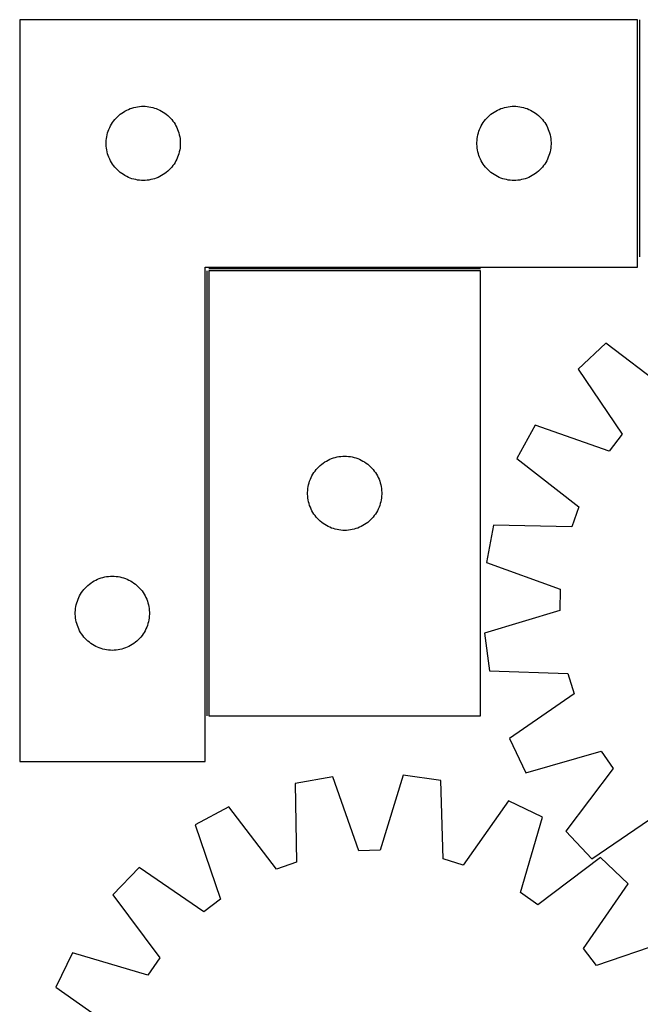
# Model space of a CAD drawing. Header units: millimetres. Extents: x 7 to 1493, y 7 to 2993.
# Tile 7 of 14: x 7 to 258, y 2581 to 2979. Entities that reach past the tile are written whole.
import ezdxf

# ---------------------------------------------------------------- set-up
doc = ezdxf.new("R2010")
doc.units = ezdxf.units.MM
doc.layers.add('COMMON', color=5, linetype='CONTINUOUS', true_color=0x0000ff)
doc.layers.add('CUT', color=7, linetype='CONTINUOUS', true_color=0x000000)

msp = doc.modelspace()

# ---------------------------------------------------------------- linework, layer by layer
at = {"layer": 'COMMON'}
for p, q in [((257.516195, 2979.397976), (257.516195, 2883.487584)), ((193.266196, 2878.647976), (83.266196, 2878.647976)), ((82.516195, 2877.897975), (82.516195, 2697.897975))]:
    msp.add_line(p, q, dxfattribs=at)
at = {"layer": 'CUT'}
for p, q in [((6.766195, 2979.397976), (6.766195, 2679.397976)), ((256.766195, 2979.397976), (6.766195, 2979.397976)), ((256.766195, 2879.397976), (256.766195, 2979.397976)), ((48.715752, 2942.05461), (49.377974, 2942.452255)), ((49.377974, 2942.452255), (50.059788, 2942.815283)), ((50.059788, 2942.815283), (50.759387, 2943.14273)), ((50.759387, 2943.14273), (51.474914, 2943.433729)), ((51.474914, 2943.433729), (52.204473, 2943.687507)), ((52.204473, 2943.687507), (52.946128, 2943.903392)), ((52.946128, 2943.903392), (53.697914, 2944.080812)), ((53.697914, 2944.080812), (54.457836, 2944.219295)), ((54.457836, 2944.219295), (55.22388, 2944.318474)), ((55.22388, 2944.318474), (55.994014, 2944.378088)), ((55.994014, 2944.378088), (56.766195, 2944.397976)), ((56.766195, 2944.397976), (57.538376, 2944.378088)), ((57.538376, 2944.378088), (58.30851, 2944.318474)), ((58.30851, 2944.318474), (59.074554, 2944.219295)), ((59.074554, 2944.219295), (59.834476, 2944.080812)), ((59.834476, 2944.080812), (60.586262, 2943.903392)), ((60.586262, 2943.903392), (61.327918, 2943.687507)), ((61.327918, 2943.687507), (62.057476, 2943.433729)), ((62.057476, 2943.433729), (62.773004, 2943.14273)), ((62.773004, 2943.14273), (63.472602, 2942.815283)), ((63.472602, 2942.815283), (64.154416, 2942.452255)), ((64.154416, 2942.452255), (64.816638, 2942.05461)), ((198.715752, 2942.05461), (199.377974, 2942.452255)), ((199.377974, 2942.452255), (200.059788, 2942.815283)), ((200.059788, 2942.815283), (200.759387, 2943.14273)), ((200.759387, 2943.14273), (201.474914, 2943.433729)), ((201.474914, 2943.433729), (202.204473, 2943.687507)), ((202.204473, 2943.687507), (202.946128, 2943.903392)), ((202.946128, 2943.903392), (203.697914, 2944.080812)), ((203.697914, 2944.080812), (204.457836, 2944.219295)), ((204.457836, 2944.219295), (205.22388, 2944.318474)), ((205.22388, 2944.318474), (205.994014, 2944.378088)), ((205.994014, 2944.378088), (206.766195, 2944.397976)), ((206.766195, 2944.397976), (207.538376, 2944.378088)), ((207.538376, 2944.378088), (208.30851, 2944.318474)), ((208.30851, 2944.318474), (209.074554, 2944.219295)), ((209.074554, 2944.219295), (209.834476, 2944.080812)), ((209.834476, 2944.080812), (210.586262, 2943.903392)), ((210.586262, 2943.903392), (211.327918, 2943.687507)), ((211.327918, 2943.687507), (212.057476, 2943.433729)), ((212.057476, 2943.433729), (212.773004, 2943.14273)), ((212.773004, 2943.14273), (213.472602, 2942.815283)), ((213.472602, 2942.815283), (214.154416, 2942.452255)), ((214.154416, 2942.452255), (214.816638, 2942.05461)), ((44.32104, 2937.771632), (44.768606, 2938.401191)), ((44.768606, 2938.401191), (45.247988, 2939.006874)), ((45.247988, 2939.006874), (45.757915, 2939.587076)), ((45.757915, 2939.587076), (46.297033, 2940.140259)), ((46.297033, 2940.140259), (46.863913, 2940.664955)), ((46.863913, 2940.664955), (47.457053, 2941.159773)), ((47.457053, 2941.159773), (48.074879, 2941.623401)), ((48.074879, 2941.623401), (48.715752, 2942.05461)), ((64.816638, 2942.05461), (65.457512, 2941.623401)), ((65.457512, 2941.623401), (66.075337, 2941.159773)), ((66.075337, 2941.159773), (66.668477, 2940.664955)), ((66.668477, 2940.664955), (67.235357, 2940.140259)), ((67.235357, 2940.140259), (67.774476, 2939.587076)), ((67.774476, 2939.587076), (68.284402, 2939.006874)), ((68.284402, 2939.006874), (68.763784, 2938.401191)), ((68.763784, 2938.401191), (69.21135, 2937.771632)), ((194.32104, 2937.771632), (194.768606, 2938.401191)), ((194.768606, 2938.401191), (195.247988, 2939.006874)), ((195.247988, 2939.006874), (195.757915, 2939.587076)), ((195.757915, 2939.587076), (196.297033, 2940.140259)), ((196.297033, 2940.140259), (196.863913, 2940.664955)), ((196.863913, 2940.664955), (197.457053, 2941.159773)), ((197.457053, 2941.159773), (198.074879, 2941.623401)), ((198.074879, 2941.623401), (198.715752, 2942.05461)), ((214.816638, 2942.05461), (215.457512, 2941.623401)), ((215.457512, 2941.623401), (216.075337, 2941.159773)), ((216.075337, 2941.159773), (216.668477, 2940.664955)), ((216.668477, 2940.664955), (217.235357, 2940.140259)), ((217.235357, 2940.140259), (217.774476, 2939.587076)), ((217.774476, 2939.587076), (218.284402, 2939.006874)), ((218.284402, 2939.006874), (218.763784, 2938.401191)), ((218.763784, 2938.401191), (219.21135, 2937.771632)), ((42.363947, 2933.590261), (42.598857, 2934.326112)), ((42.598857, 2934.326112), (42.871336, 2935.048895)), ((42.871336, 2935.048895), (43.180661, 2935.756692)), ((43.180661, 2935.756692), (43.526013, 2936.447627)), ((43.526013, 2936.447627), (43.906476, 2937.119868)), ((43.906476, 2937.119868), (44.32104, 2937.771632)), ((69.21135, 2937.771632), (69.625915, 2937.119868)), ((69.625915, 2937.119868), (70.006377, 2936.447627)), ((70.006377, 2936.447627), (70.351729, 2935.756692)), ((70.351729, 2935.756692), (70.661055, 2935.048895)), ((70.661055, 2935.048895), (70.933534, 2934.326112)), ((70.933534, 2934.326112), (71.168443, 2933.590261)), ((192.363947, 2933.590261), (192.598857, 2934.326112)), ((192.598857, 2934.326112), (192.871336, 2935.048895)), ((192.871336, 2935.048895), (193.180661, 2935.756692)), ((193.180661, 2935.756692), (193.526013, 2936.447627)), ((193.526013, 2936.447627), (193.906476, 2937.119868)), ((193.906476, 2937.119868), (194.32104, 2937.771632)), ((219.21135, 2937.771632), (219.625915, 2937.119868)), ((219.625915, 2937.119868), (220.006377, 2936.447627)), ((220.006377, 2936.447627), (220.351729, 2935.756692)), ((220.351729, 2935.756692), (220.661055, 2935.048895)), ((220.661055, 2935.048895), (220.933534, 2934.326112)), ((220.933534, 2934.326112), (221.168443, 2933.590261)), ((41.771168, 2929.784195), (41.810932, 2930.555608)), ((41.810932, 2930.555608), (41.890355, 2931.323952)), ((41.890355, 2931.323952), (42.009226, 2932.087188)), ((42.009226, 2932.087188), (42.16723, 2932.843292)), ((42.16723, 2932.843292), (42.363947, 2933.590261)), ((71.168443, 2933.590261), (71.365161, 2932.843292)), ((71.365161, 2932.843292), (71.523164, 2932.087188)), ((71.523164, 2932.087188), (71.642035, 2931.323952)), ((71.642035, 2931.323952), (71.721458, 2930.555608)), ((71.721458, 2930.555608), (71.761222, 2929.784195)), ((191.771168, 2929.784195), (191.810932, 2930.555608)), ((191.810932, 2930.555608), (191.890355, 2931.323952)), ((191.890355, 2931.323952), (192.009226, 2932.087188)), ((192.009226, 2932.087188), (192.16723, 2932.843292)), ((192.16723, 2932.843292), (192.363947, 2933.590261)), ((221.168443, 2933.590261), (221.365161, 2932.843292)), ((221.365161, 2932.843292), (221.523164, 2932.087188)), ((221.523164, 2932.087188), (221.642035, 2931.323952)), ((221.642035, 2931.323952), (221.721458, 2930.555608)), ((221.721458, 2930.555608), (221.761222, 2929.784195)), ((41.771168, 2929.011758), (41.771168, 2929.784195)), ((41.810932, 2928.240344), (41.771168, 2929.011758)), ((41.890355, 2927.472001), (41.810932, 2928.240344)), ((42.009226, 2926.708765), (41.890355, 2927.472001)), ((42.16723, 2925.95266), (42.009226, 2926.708765)), ((71.523164, 2926.708765), (71.365161, 2925.95266)), ((71.642035, 2927.472001), (71.523164, 2926.708765)), ((71.721458, 2928.240344), (71.642035, 2927.472001)), ((71.761222, 2929.011758), (71.721458, 2928.240344)), ((71.761222, 2929.784195), (71.761222, 2929.011758)), ((191.771168, 2929.011758), (191.771168, 2929.784195)), ((191.810932, 2928.240344), (191.771168, 2929.011758)), ((191.890355, 2927.472001), (191.810932, 2928.240344)), ((192.009226, 2926.708765), (191.890355, 2927.472001)), ((192.16723, 2925.95266), (192.009226, 2926.708765)), ((221.523164, 2926.708765), (221.365161, 2925.95266)), ((221.642035, 2927.472001), (221.523164, 2926.708765)), ((221.721458, 2928.240344), (221.642035, 2927.472001)), ((221.761222, 2929.011758), (221.721458, 2928.240344)), ((221.761222, 2929.784195), (221.761222, 2929.011758)), ((42.363947, 2925.205692), (42.16723, 2925.95266)), ((42.598857, 2924.469841), (42.363947, 2925.205692)), ((42.871336, 2923.747058), (42.598857, 2924.469841)), ((43.180661, 2923.03926), (42.871336, 2923.747058)), ((43.526013, 2922.348325), (43.180661, 2923.03926)), ((43.906476, 2921.676084), (43.526013, 2922.348325)), ((70.006377, 2922.348325), (69.625915, 2921.676084)), ((70.351729, 2923.03926), (70.006377, 2922.348325)), ((70.661055, 2923.747058), (70.351729, 2923.03926)), ((70.933534, 2924.469841), (70.661055, 2923.747058)), ((71.168443, 2925.205692), (70.933534, 2924.469841)), ((71.365161, 2925.95266), (71.168443, 2925.205692)), ((192.363947, 2925.205692), (192.16723, 2925.95266)), ((192.598857, 2924.469841), (192.363947, 2925.205692)), ((192.871336, 2923.747058), (192.598857, 2924.469841)), ((193.180661, 2923.03926), (192.871336, 2923.747058)), ((193.526013, 2922.348325), (193.180661, 2923.03926)), ((193.906476, 2921.676084), (193.526013, 2922.348325)), ((220.006377, 2922.348325), (219.625915, 2921.676084)), ((220.351729, 2923.03926), (220.006377, 2922.348325)), ((220.661055, 2923.747058), (220.351729, 2923.03926)), ((220.933534, 2924.469841), (220.661055, 2923.747058)), ((221.168443, 2925.205692), (220.933534, 2924.469841)), ((221.365161, 2925.95266), (221.168443, 2925.205692)), ((44.32104, 2921.024321), (43.906476, 2921.676084)), ((44.768606, 2920.394762), (44.32104, 2921.024321)), ((45.247988, 2919.789079), (44.768606, 2920.394762)), ((45.757915, 2919.208876), (45.247988, 2919.789079)), ((46.297033, 2918.655694), (45.757915, 2919.208876)), ((46.863913, 2918.130997), (46.297033, 2918.655694)), ((67.235357, 2918.655694), (66.668477, 2918.130997)), ((67.774476, 2919.208876), (67.235357, 2918.655694)), ((68.284402, 2919.789079), (67.774476, 2919.208876)), ((68.763784, 2920.394762), (68.284402, 2919.789079)), ((69.21135, 2921.024321), (68.763784, 2920.394762)), ((69.625915, 2921.676084), (69.21135, 2921.024321)), ((194.32104, 2921.024321), (193.906476, 2921.676084)), ((194.768606, 2920.394762), (194.32104, 2921.024321)), ((195.247988, 2919.789079), (194.768606, 2920.394762)), ((195.757915, 2919.208876), (195.247988, 2919.789079)), ((196.297033, 2918.655694), (195.757915, 2919.208876)), ((196.863913, 2918.130997), (196.297033, 2918.655694)), ((217.235357, 2918.655694), (216.668477, 2918.130997)), ((217.774476, 2919.208876), (217.235357, 2918.655694)), ((218.284402, 2919.789079), (217.774476, 2919.208876)), ((218.763784, 2920.394762), (218.284402, 2919.789079)), ((219.21135, 2921.024321), (218.763784, 2920.394762)), ((219.625915, 2921.676084), (219.21135, 2921.024321)), ((47.457053, 2917.636179), (46.863913, 2918.130997)), ((48.074879, 2917.172551), (47.457053, 2917.636179)), ((48.715752, 2916.741343), (48.074879, 2917.172551)), ((49.377974, 2916.343698), (48.715752, 2916.741343)), ((50.059788, 2915.98067), (49.377974, 2916.343698)), ((50.759387, 2915.653223), (50.059788, 2915.98067)), ((51.474914, 2915.362224), (50.759387, 2915.653223)), ((52.204473, 2915.108446), (51.474914, 2915.362224)), ((52.946128, 2914.89256), (52.204473, 2915.108446)), ((53.697914, 2914.715141), (52.946128, 2914.89256)), ((54.457836, 2914.576658), (53.697914, 2914.715141)), ((55.22388, 2914.477478), (54.457836, 2914.576658)), ((55.994014, 2914.417865), (55.22388, 2914.477478)), ((56.766195, 2914.397976), (55.994014, 2914.417865)), ((57.538376, 2914.417865), (56.766195, 2914.397976)), ((58.30851, 2914.477478), (57.538376, 2914.417865)), ((59.074554, 2914.576658), (58.30851, 2914.477478)), ((59.834476, 2914.715141), (59.074554, 2914.576658)), ((60.586262, 2914.89256), (59.834476, 2914.715141)), ((61.327918, 2915.108446), (60.586262, 2914.89256)), ((62.057476, 2915.362224), (61.327918, 2915.108446)), ((62.773004, 2915.653223), (62.057476, 2915.362224)), ((63.472602, 2915.98067), (62.773004, 2915.653223)), ((64.154416, 2916.343698), (63.472602, 2915.98067)), ((64.816638, 2916.741343), (64.154416, 2916.343698)), ((65.457512, 2917.172551), (64.816638, 2916.741343)), ((66.075337, 2917.636179), (65.457512, 2917.172551)), ((66.668477, 2918.130997), (66.075337, 2917.636179)), ((197.457053, 2917.636179), (196.863913, 2918.130997)), ((198.074879, 2917.172551), (197.457053, 2917.636179)), ((198.715752, 2916.741343), (198.074879, 2917.172551)), ((199.377974, 2916.343698), (198.715752, 2916.741343)), ((200.059788, 2915.98067), (199.377974, 2916.343698)), ((200.759387, 2915.653223), (200.059788, 2915.98067)), ((201.474914, 2915.362224), (200.759387, 2915.653223)), ((202.204473, 2915.108446), (201.474914, 2915.362224)), ((202.946128, 2914.89256), (202.204473, 2915.108446)), ((203.697914, 2914.715141), (202.946128, 2914.89256)), ((204.457836, 2914.576658), (203.697914, 2914.715141)), ((205.22388, 2914.477478), (204.457836, 2914.576658)), ((205.994014, 2914.417865), (205.22388, 2914.477478)), ((206.766195, 2914.397976), (205.994014, 2914.417865)), ((207.538376, 2914.417865), (206.766195, 2914.397976)), ((208.30851, 2914.477478), (207.538376, 2914.417865)), ((209.074554, 2914.576658), (208.30851, 2914.477478)), ((209.834476, 2914.715141), (209.074554, 2914.576658)), ((210.586262, 2914.89256), (209.834476, 2914.715141)), ((211.327918, 2915.108446), (210.586262, 2914.89256)), ((212.057476, 2915.362224), (211.327918, 2915.108446)), ((212.773004, 2915.653223), (212.057476, 2915.362224)), ((213.472602, 2915.98067), (212.773004, 2915.653223)), ((214.154416, 2916.343698), (213.472602, 2915.98067)), ((214.816638, 2916.741343), (214.154416, 2916.343698)), ((215.457512, 2917.172551), (214.816638, 2916.741343)), ((216.075337, 2917.636179), (215.457512, 2917.172551)), ((216.668477, 2918.130997), (216.075337, 2917.636179)), ((81.766195, 2679.397976), (81.766195, 2879.397976)), ((81.766195, 2879.397976), (256.766195, 2879.397976)), ((83.266196, 2877.897975), (83.266196, 2697.897975)), ((193.266196, 2877.897975), (83.266196, 2877.897975)), ((193.266196, 2697.897975), (193.266196, 2877.897975)), ((243.870059, 2848.645471), (232.705701, 2838.058325)), ((269.169995, 2829.439013), (243.870059, 2848.645471)), ((232.705701, 2838.058325), (250.543321, 2811.775363)), ((215.324417, 2815.423025), (207.97809, 2801.904075)), ((245.321208, 2804.974709), (215.324417, 2815.423025)), ((250.543321, 2811.775363), (245.321208, 2804.974709)), ((135.957837, 2802.719294), (136.723881, 2802.818473)), ((136.723881, 2802.818473), (137.494015, 2802.878087)), ((137.494015, 2802.878087), (138.266196, 2802.897975)), ((138.266196, 2802.897975), (139.038377, 2802.878087)), ((139.038377, 2802.878087), (139.808511, 2802.818473)), ((139.808511, 2802.818473), (140.574555, 2802.719294)), ((127.797034, 2798.640258), (128.363914, 2799.164954)), ((128.363914, 2799.164954), (128.957054, 2799.659772)), ((128.957054, 2799.659772), (129.57488, 2800.1234)), ((129.57488, 2800.1234), (130.215753, 2800.554609)), ((130.215753, 2800.554609), (130.877975, 2800.952254)), ((130.877975, 2800.952254), (131.559789, 2801.315282)), ((131.559789, 2801.315282), (132.259388, 2801.642729)), ((132.259388, 2801.642729), (132.974915, 2801.933728)), ((132.974915, 2801.933728), (133.704474, 2802.187506)), ((133.704474, 2802.187506), (134.446129, 2802.403391)), ((134.446129, 2802.403391), (135.197915, 2802.580811)), ((135.197915, 2802.580811), (135.957837, 2802.719294)), ((140.574555, 2802.719294), (141.334477, 2802.580811)), ((141.334477, 2802.580811), (142.086263, 2802.403391)), ((142.086263, 2802.403391), (142.827919, 2802.187506)), ((142.827919, 2802.187506), (143.557477, 2801.933728)), ((143.557477, 2801.933728), (144.273005, 2801.642729)), ((144.273005, 2801.642729), (144.972603, 2801.315282)), ((144.972603, 2801.315282), (145.654417, 2800.952254)), ((145.654417, 2800.952254), (146.316639, 2800.554609)), ((146.316639, 2800.554609), (146.957513, 2800.1234)), ((146.957513, 2800.1234), (147.575338, 2799.659772)), ((147.575338, 2799.659772), (148.168478, 2799.164954)), ((148.168478, 2799.164954), (148.735358, 2798.640258)), ((207.97809, 2801.904075), (233.064557, 2782.419621)), ((124.680662, 2794.256691), (125.026014, 2794.947626)), ((125.026014, 2794.947626), (125.406477, 2795.619867)), ((125.406477, 2795.619867), (125.821041, 2796.271631)), ((125.821041, 2796.271631), (126.268607, 2796.90119)), ((126.268607, 2796.90119), (126.747989, 2797.506873)), ((126.747989, 2797.506873), (127.257916, 2798.087075)), ((127.257916, 2798.087075), (127.797034, 2798.640258)), ((148.735358, 2798.640258), (149.274477, 2798.087075)), ((149.274477, 2798.087075), (149.784403, 2797.506873)), ((149.784403, 2797.506873), (150.263785, 2796.90119)), ((150.263785, 2796.90119), (150.711351, 2796.271631)), ((150.711351, 2796.271631), (151.125916, 2795.619867)), ((151.125916, 2795.619867), (151.506378, 2794.947626)), ((151.506378, 2794.947626), (151.85173, 2794.256691)), ((123.509227, 2790.587187), (123.667231, 2791.343291)), ((123.667231, 2791.343291), (123.863948, 2792.09026)), ((123.863948, 2792.09026), (124.098858, 2792.826111)), ((124.098858, 2792.826111), (124.371337, 2793.548894)), ((124.371337, 2793.548894), (124.680662, 2794.256691)), ((151.85173, 2794.256691), (152.161056, 2793.548894)), ((152.161056, 2793.548894), (152.433535, 2792.826111)), ((152.433535, 2792.826111), (152.668444, 2792.09026)), ((152.668444, 2792.09026), (152.865162, 2791.343291)), ((152.865162, 2791.343291), (153.023165, 2790.587187)), ((123.271169, 2788.284194), (123.310933, 2789.055607)), ((123.271169, 2787.511757), (123.271169, 2788.284194)), ((123.310933, 2786.740343), (123.271169, 2787.511757)), ((123.310933, 2789.055607), (123.390356, 2789.823951)), ((123.390356, 2789.823951), (123.509227, 2790.587187)), ((153.023165, 2790.587187), (153.142036, 2789.823951)), ((153.142036, 2789.823951), (153.221459, 2789.055607)), ((153.221459, 2789.055607), (153.261223, 2788.284194)), ((153.261223, 2787.511757), (153.221459, 2786.740343)), ((153.261223, 2788.284194), (153.261223, 2787.511757)), ((123.390356, 2785.972), (123.310933, 2786.740343)), ((123.509227, 2785.208764), (123.390356, 2785.972)), ((123.667231, 2784.452659), (123.509227, 2785.208764)), ((123.863948, 2783.705691), (123.667231, 2784.452659)), ((124.098858, 2782.96984), (123.863948, 2783.705691)), ((124.371337, 2782.247057), (124.098858, 2782.96984)), ((152.433535, 2782.96984), (152.161056, 2782.247057)), ((152.668444, 2783.705691), (152.433535, 2782.96984)), ((152.865162, 2784.452659), (152.668444, 2783.705691)), ((153.023165, 2785.208764), (152.865162, 2784.452659)), ((153.142036, 2785.972), (153.023165, 2785.208764)), ((153.221459, 2786.740343), (153.142036, 2785.972)), ((124.680662, 2781.539259), (124.371337, 2782.247057)), ((125.026014, 2780.848324), (124.680662, 2781.539259)), ((125.406477, 2780.176083), (125.026014, 2780.848324)), ((125.821041, 2779.52432), (125.406477, 2780.176083)), ((126.268607, 2778.894761), (125.821041, 2779.52432)), ((150.711351, 2779.52432), (150.263785, 2778.894761)), ((151.125916, 2780.176083), (150.711351, 2779.52432)), ((151.506378, 2780.848324), (151.125916, 2780.176083)), ((151.85173, 2781.539259), (151.506378, 2780.848324)), ((152.161056, 2782.247057), (151.85173, 2781.539259)), ((233.064557, 2782.419621), (230.199549, 2774.338092)), ((126.747989, 2778.289078), (126.268607, 2778.894761)), ((127.257916, 2777.708875), (126.747989, 2778.289078)), ((127.797034, 2777.155693), (127.257916, 2777.708875)), ((128.363914, 2776.630996), (127.797034, 2777.155693)), ((128.957054, 2776.136178), (128.363914, 2776.630996)), ((129.57488, 2775.67255), (128.957054, 2776.136178)), ((130.215753, 2775.241342), (129.57488, 2775.67255)), ((130.877975, 2774.843697), (130.215753, 2775.241342)), ((146.316639, 2775.241342), (145.654417, 2774.843697)), ((146.957513, 2775.67255), (146.316639, 2775.241342)), ((147.575338, 2776.136178), (146.957513, 2775.67255)), ((148.168478, 2776.630996), (147.575338, 2776.136178)), ((148.735358, 2777.155693), (148.168478, 2776.630996)), ((149.274477, 2777.708875), (148.735358, 2777.155693)), ((149.784403, 2778.289078), (149.274477, 2777.708875)), ((150.263785, 2778.894761), (149.784403, 2778.289078)), ((198.442199, 2775.005513), (195.633012, 2759.878087)), ((230.199549, 2774.338092), (198.442199, 2775.005513)), ((131.559789, 2774.480669), (130.877975, 2774.843697)), ((132.259388, 2774.153222), (131.559789, 2774.480669)), ((132.974915, 2773.862223), (132.259388, 2774.153222)), ((133.704474, 2773.608445), (132.974915, 2773.862223)), ((134.446129, 2773.392559), (133.704474, 2773.608445)), ((135.197915, 2773.21514), (134.446129, 2773.392559)), ((135.957837, 2773.076657), (135.197915, 2773.21514)), ((136.723881, 2772.977477), (135.957837, 2773.076657)), ((137.494015, 2772.917864), (136.723881, 2772.977477)), ((138.266196, 2772.897975), (137.494015, 2772.917864)), ((139.038377, 2772.917864), (138.266196, 2772.897975)), ((139.808511, 2772.977477), (139.038377, 2772.917864)), ((140.574555, 2773.076657), (139.808511, 2772.977477)), ((141.334477, 2773.21514), (140.574555, 2773.076657)), ((142.086263, 2773.392559), (141.334477, 2773.21514)), ((142.827919, 2773.608445), (142.086263, 2773.392559)), ((143.557477, 2773.862223), (142.827919, 2773.608445)), ((144.273005, 2774.153222), (143.557477, 2773.862223)), ((144.972603, 2774.480669), (144.273005, 2774.153222)), ((145.654417, 2774.843697), (144.972603, 2774.480669)), ((195.633012, 2759.878087), (225.512687, 2749.099415)), ((34.363913, 2750.664955), (34.957053, 2751.159773)), ((34.957053, 2751.159773), (35.574879, 2751.623401)), ((35.574879, 2751.623401), (36.215752, 2752.05461)), ((36.215752, 2752.05461), (36.877974, 2752.452255)), ((36.877974, 2752.452255), (37.559788, 2752.815283)), ((37.559788, 2752.815283), (38.259387, 2753.14273)), ((38.259387, 2753.14273), (38.974914, 2753.433729)), ((38.974914, 2753.433729), (39.704473, 2753.687507)), ((39.704473, 2753.687507), (40.446128, 2753.903392)), ((40.446128, 2753.903392), (41.197914, 2754.080812)), ((41.197914, 2754.080812), (41.957836, 2754.219295)), ((41.957836, 2754.219295), (42.72388, 2754.318474)), ((42.72388, 2754.318474), (43.494014, 2754.378088)), ((43.494014, 2754.378088), (44.266195, 2754.397976)), ((44.266195, 2754.397976), (45.038376, 2754.378088)), ((45.038376, 2754.378088), (45.80851, 2754.318474)), ((45.80851, 2754.318474), (46.574554, 2754.219295)), ((46.574554, 2754.219295), (47.334476, 2754.080812)), ((47.334476, 2754.080812), (48.086262, 2753.903392)), ((48.086262, 2753.903392), (48.827918, 2753.687507)), ((48.827918, 2753.687507), (49.557476, 2753.433729)), ((49.557476, 2753.433729), (50.273004, 2753.14273)), ((50.273004, 2753.14273), (50.972602, 2752.815283)), ((50.972602, 2752.815283), (51.654416, 2752.452255)), ((51.654416, 2752.452255), (52.316638, 2752.05461)), ((52.316638, 2752.05461), (52.957512, 2751.623401)), ((52.957512, 2751.623401), (53.575337, 2751.159773)), ((53.575337, 2751.159773), (54.168477, 2750.664955)), ((31.026013, 2746.447627), (31.406476, 2747.119868)), ((31.406476, 2747.119868), (31.82104, 2747.771632)), ((31.82104, 2747.771632), (32.268606, 2748.401191)), ((32.268606, 2748.401191), (32.747988, 2749.006874)), ((32.747988, 2749.006874), (33.257915, 2749.587076)), ((33.257915, 2749.587076), (33.797033, 2750.140259)), ((33.797033, 2750.140259), (34.363913, 2750.664955)), ((54.168477, 2750.664955), (54.735357, 2750.140259)), ((54.735357, 2750.140259), (55.274476, 2749.587076)), ((55.274476, 2749.587076), (55.784402, 2749.006874)), ((55.784402, 2749.006874), (56.263784, 2748.401191)), ((56.263784, 2748.401191), (56.71135, 2747.771632)), ((56.71135, 2747.771632), (57.125915, 2747.119868)), ((57.125915, 2747.119868), (57.506377, 2746.447627)), ((225.512687, 2749.099415), (225.285233, 2740.528089)), ((29.66723, 2742.843292), (29.863947, 2743.590261)), ((29.863947, 2743.590261), (30.098857, 2744.326112)), ((30.098857, 2744.326112), (30.371336, 2745.048895)), ((30.371336, 2745.048895), (30.680661, 2745.756692)), ((30.680661, 2745.756692), (31.026013, 2746.447627)), ((57.506377, 2746.447627), (57.851729, 2745.756692)), ((57.851729, 2745.756692), (58.161055, 2745.048895)), ((58.161055, 2745.048895), (58.433534, 2744.326112)), ((58.433534, 2744.326112), (58.668443, 2743.590261)), ((58.668443, 2743.590261), (58.865161, 2742.843292)), ((29.271168, 2739.784195), (29.310932, 2740.555608)), ((29.271168, 2739.011758), (29.271168, 2739.784195)), ((29.310932, 2740.555608), (29.390355, 2741.323952)), ((29.390355, 2741.323952), (29.509226, 2742.087188)), ((29.509226, 2742.087188), (29.66723, 2742.843292)), ((58.865161, 2742.843292), (59.023164, 2742.087188)), ((59.023164, 2742.087188), (59.142035, 2741.323952)), ((59.142035, 2741.323952), (59.221458, 2740.555608)), ((59.221458, 2740.555608), (59.261222, 2739.784195)), ((59.261222, 2739.784195), (59.261222, 2739.011758)), ((225.285233, 2740.528089), (194.875953, 2731.349283)), ((29.310932, 2738.240344), (29.271168, 2739.011758)), ((29.390355, 2737.472001), (29.310932, 2738.240344)), ((29.509226, 2736.708765), (29.390355, 2737.472001)), ((29.66723, 2735.95266), (29.509226, 2736.708765)), ((29.863947, 2735.205692), (29.66723, 2735.95266)), ((30.098857, 2734.469841), (29.863947, 2735.205692)), ((58.668443, 2735.205692), (58.433534, 2734.469841)), ((58.865161, 2735.95266), (58.668443, 2735.205692)), ((59.023164, 2736.708765), (58.865161, 2735.95266)), ((59.142035, 2737.472001), (59.023164, 2736.708765)), ((59.221458, 2738.240344), (59.142035, 2737.472001)), ((59.261222, 2739.011758), (59.221458, 2738.240344)), ((30.371336, 2733.747058), (30.098857, 2734.469841)), ((30.680661, 2733.03926), (30.371336, 2733.747058)), ((31.026013, 2732.348325), (30.680661, 2733.03926)), ((31.406476, 2731.676084), (31.026013, 2732.348325)), ((31.82104, 2731.024321), (31.406476, 2731.676084)), ((57.125915, 2731.676084), (56.71135, 2731.024321)), ((57.506377, 2732.348325), (57.125915, 2731.676084)), ((57.851729, 2733.03926), (57.506377, 2732.348325)), ((58.161055, 2733.747058), (57.851729, 2733.03926)), ((58.433534, 2734.469841), (58.161055, 2733.747058)), ((194.875953, 2731.349283), (196.878889, 2716.094159)), ((32.268606, 2730.394762), (31.82104, 2731.024321)), ((32.747988, 2729.789079), (32.268606, 2730.394762)), ((33.257915, 2729.208876), (32.747988, 2729.789079)), ((33.797033, 2728.655694), (33.257915, 2729.208876)), ((34.363913, 2728.130997), (33.797033, 2728.655694)), ((34.957053, 2727.636179), (34.363913, 2728.130997)), ((35.574879, 2727.172551), (34.957053, 2727.636179)), ((36.215752, 2726.741343), (35.574879, 2727.172551)), ((52.957512, 2727.172551), (52.316638, 2726.741343)), ((53.575337, 2727.636179), (52.957512, 2727.172551)), ((54.168477, 2728.130997), (53.575337, 2727.636179)), ((54.735357, 2728.655694), (54.168477, 2728.130997)), ((55.274476, 2729.208876), (54.735357, 2728.655694)), ((55.784402, 2729.789079), (55.274476, 2729.208876)), ((56.263784, 2730.394762), (55.784402, 2729.789079)), ((56.71135, 2731.024321), (56.263784, 2730.394762)), ((36.877974, 2726.343698), (36.215752, 2726.741343)), ((37.559788, 2725.98067), (36.877974, 2726.343698)), ((38.259387, 2725.653223), (37.559788, 2725.98067)), ((38.974914, 2725.362224), (38.259387, 2725.653223)), ((39.704473, 2725.108446), (38.974914, 2725.362224)), ((40.446128, 2724.89256), (39.704473, 2725.108446)), ((41.197914, 2724.715141), (40.446128, 2724.89256)), ((41.957836, 2724.576658), (41.197914, 2724.715141)), ((42.72388, 2724.477478), (41.957836, 2724.576658)), ((43.494014, 2724.417865), (42.72388, 2724.477478)), ((44.266195, 2724.397976), (43.494014, 2724.417865)), ((45.038376, 2724.417865), (44.266195, 2724.397976)), ((45.80851, 2724.477478), (45.038376, 2724.417865)), ((46.574554, 2724.576658), (45.80851, 2724.477478)), ((47.334476, 2724.715141), (46.574554, 2724.576658)), ((48.086262, 2724.89256), (47.334476, 2724.715141)), ((48.827918, 2725.108446), (48.086262, 2724.89256)), ((49.557476, 2725.362224), (48.827918, 2725.108446)), ((50.273004, 2725.653223), (49.557476, 2725.362224)), ((50.972602, 2725.98067), (50.273004, 2725.653223)), ((51.654416, 2726.343698), (50.972602, 2725.98067)), ((52.316638, 2726.741343), (51.654416, 2726.343698)), ((196.878889, 2716.094159), (228.626942, 2715.07636)), ((228.626942, 2715.07636), (231.059305, 2706.854257)), ((231.059305, 2706.854257), (204.974769, 2688.72771)), ((83.266196, 2697.897975), (193.266196, 2697.897975)), ((204.974769, 2688.72771), (211.593767, 2674.838166)), ((211.593767, 2674.838166), (242.102476, 2683.68087)), ((242.102476, 2683.68087), (246.956561, 2676.612827)), ((6.766195, 2679.397976), (81.766195, 2679.397976)), ((246.956561, 2676.612827), (227.750104, 2651.312891)), ((133.416623, 2673.288176), (118.275526, 2670.553634)), ((144.047791, 2643.355701), (133.416623, 2673.288176)), ((161.948814, 2673.904515), (152.620135, 2643.540877)), ((177.193873, 2671.826362), (161.948814, 2673.904515)), ((178.055072, 2640.073675), (177.193873, 2671.826362)), ((118.275526, 2670.553634), (118.786304, 2638.793378)), ((204.520059, 2663.595603), (186.265078, 2637.600788)), ((218.376787, 2656.90818), (204.520059, 2663.595603)), ((91.330258, 2661.150529), (77.775239, 2653.870969)), ((110.690743, 2635.968266), (91.330258, 2661.150529)), ((209.383716, 2626.443455), (218.376787, 2656.90818)), ((238.33725, 2640.148533), (264.620211, 2657.986153)), ((77.775239, 2653.870969), (88.075477, 2623.82301)), ((227.750104, 2651.312891), (238.33725, 2640.148533)), ((152.620135, 2643.540877), (144.047791, 2643.355701)), ((186.265078, 2637.600788), (178.055072, 2640.073675)), ((241.82209, 2640.636007), (216.427732, 2621.554569)), ((252.934094, 2629.993925), (241.82209, 2640.636007)), ((55.054486, 2636.601539), (44.412404, 2625.489535)), ((81.249149, 2618.634502), (55.054486, 2636.601539)), ((118.786304, 2638.793378), (110.690743, 2635.968266)), ((234.967058, 2603.799262), (252.934094, 2629.993925)), ((44.412404, 2625.489535), (63.493843, 2600.095176)), ((88.075477, 2623.82301), (81.249149, 2618.634502)), ((216.427732, 2621.554569), (209.383716, 2626.443455)), ((240.155566, 2596.972934), (234.967058, 2603.799262)), ((270.203525, 2607.273173), (240.155566, 2596.972934)), ((28.140232, 2602.044232), (21.452808, 2588.187504)), ((58.604956, 2593.051161), (28.140232, 2602.044232)), ((63.493843, 2600.095176), (58.604956, 2593.051161)), ((21.452808, 2588.187504), (47.447623, 2569.932522))]:
    msp.add_line(p, q, dxfattribs=at)

doc.saveas('drawing.dxf')
